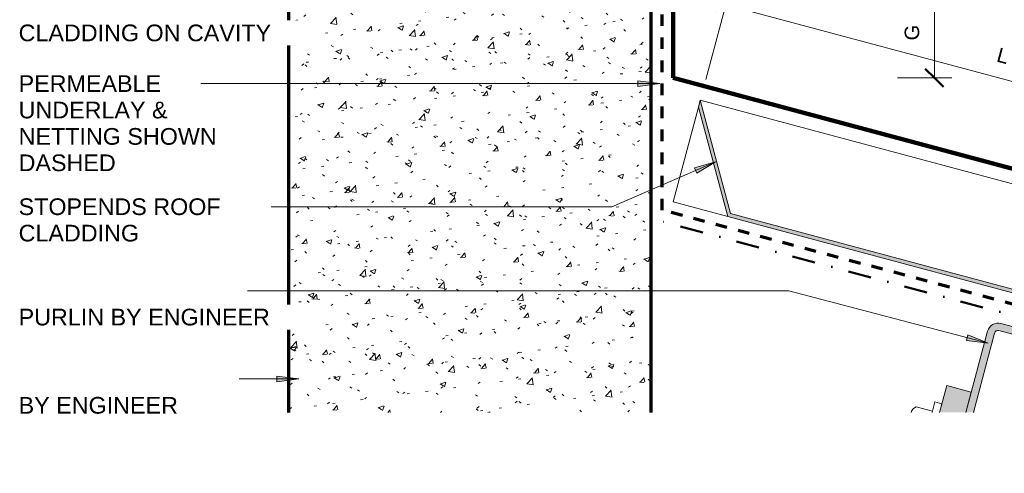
# Model space of a CAD drawing. Header units: millimetres. Extents: x 3807 to 4747, y 2665 to 3016.
# Tile 1 of 4: x 3807 to 4078, y 2665 to 2790. Entities that reach past the tile are written whole.
import ezdxf

# ---------------------------------------------------------------- set-up
doc = ezdxf.new("R2010")
doc.units = ezdxf.units.MM
doc.linetypes.add('Dash', pattern=[6.35, 3.175, -3.175])
doc.linetypes.add('Dash dot', pattern=[15.875, 6.35, -4.7625, 0, -4.7625])
for name, color, linetype, lineweight in [('A-ANNO-DIMS', 211, 'Continuous', 9), ('A-ANNO-DIMS-2', 211, 'Continuous', 9), ('A-DETL', 90, 'Continuous', 13), ('A-DETL-GENF', 92, 'Continuous', 13), ('A-DETL-THIN', 151, 'Continuous', 13), ('G-ANNO-TEXT', 231, 'Continuous', 9)]:
    doc.layers.add(name, color=color, linetype=linetype, lineweight=lineweight)
doc.styles.add('Arial_1', font='arial.ttf', dxfattribs={"height": 4.6})
doc.styles.add('Arial_2', font='arial.ttf', dxfattribs={"height": 4})
doc.dimstyles.new('Diagonal', dxfattribs={"dimscale": 304.8, "dimtxt": 4.081038, "dimasz": 0.016404, "dimexe": 0.015748, "dimexo": 0.009843, "dimgap": 0.009843, "dimtad": 1, "dimdec": 0, "dimzin": 0, "dimdsep": 46, "dimtxsty": 'Arial_2', "dimblk1": 'OBLIQUE', "dimblk2": 'OBLIQUE', "dimsah": 1, "dimcen": 0.09, "dimazin": 0, "dimtfac": 1, "dimtdec": 4, "dimtix": 1, "dimtmove": 0, "dimatfit": 3, "dimfxl": 1, "dimtvp": 1, "dimtfill": 1, "dimtolj": 1, "dimtzin": 0, "dimarcsym": 2})
doc.dimstyles.new('Diagonal_1', dxfattribs={"dimscale": 304.8, "dimtxt": 4.081038, "dimasz": 0.016404, "dimexe": 0.015748, "dimexo": 0.009843, "dimgap": 0.009843, "dimtad": 1, "dimdec": 0, "dimzin": 0, "dimdsep": 46, "dimtxsty": 'Arial_2', "dimblk1": 'OBLIQUE', "dimblk2": 'OBLIQUE', "dimsah": 1, "dimcen": 0.09, "dimazin": 0, "dimtfac": 1, "dimtdec": 4, "dimtix": 1, "dimtmove": 2, "dimatfit": 3, "dimfxl": 1, "dimtvp": 1, "dimtfill": 1, "dimtolj": 1, "dimtzin": 0, "dimarcsym": 2})

# ---------------------------------------------------------------- blocks, each defined once
blk = doc.blocks.new('Metalcraft MSS Purlin-150x65 - Metalcraft MSS Purlin-150x65-5024055-D CR 09 PARAPET WITH TRANSVERSE APRON')
at = {"layer": 'A-DETL-GENF'}
blk.add_hatch(color=256, dxfattribs=at).paths.add_polyline_path([(2, -25.63), (2, -2.99), (2.03, -2.74), (2.13, -2.5), (2.29, -2.29), (2.5, -2.13), (2.74, -2.03), (2.99, -2), (61.85, -2), (62.11, -2.03), (62.35, -2.13), (62.56, -2.29), (62.71, -2.5), (62.81, -2.74), (62.85, -2.99), (62.85, -9.32), (64.85, -8.79), (64.85, -3), (64.74, -2.22), (64.45, -1.5), (63.97, -0.88), (63.35, -0.4), (62.62, -0.1), (61.85, 0), (3, 0), (2.22, -0.1), (1.5, -0.4), (0.88, -0.88), (0.4, -1.5), (0.1, -2.22), (0, -3), (0, -26.16), (1.06, -25.88)])
for p, q in [((61.85, 0), (3, 0)), ((2.99, -2), (61.85, -2)), ((0, -3), (0, -26.16)), ((2, -25.63), (2, -2.99)), ((62.85, -2.99), (62.85, -9.32)), ((64.85, -8.79), (64.85, -3))]:
    blk.add_line(p, q, dxfattribs=at)
for centre, radius, start, end in [((3, -3), 3, 90, 180), ((61.85, -3), 3, 0, 90), ((2.99, -2.99), 0.993, 90, 180), ((61.85, -2.99), 0.993, 360, 90)]:
    blk.add_arc(centre, radius, start, end, dxfattribs=at)
blk = doc.blocks.new('08 Parapet with Transverse Apron C - T-Rib-5024757-D CR 09 PARAPET WITH TRANSVERSE APRON')
at = {"layer": 'A-DETL-GENF'}
blk.add_hatch(color=256, dxfattribs=at).paths.add_polyline_path([(216.57, -58.03), (220.43, -58.03), (15.87, -3.22), (7.51, 28.01), (6.99, 26.08), (15.06, -4.03), (205.29, -55.01)])
at = {"layer": 'A-DETL-GENF', "lineweight": 100}
for p, q in [((0, 142.61), (0, 34.17)), ((0, 34.17), (152.12, -6.59))]:
    blk.add_line(p, q, dxfattribs=at)
at = {"layer": 'A-DETL-GENF'}
for p, q in [((7.51, 28.01), (6.99, 26.08)), ((15.87, -3.22), (7.51, 28.01)), ((7.51, 28.01), (252, -37.5)), ((0, 0), (6.99, 26.08)), ((6.99, 26.08), (15.06, -4.03)), ((0, 0), (15.06, -4.03)), ((15.06, -4.03), (216.57, -58.03)), ((220.43, -58.03), (15.87, -3.22))]:
    blk.add_line(p, q, dxfattribs=at)
blk = doc.blocks.new('Rivets - M8 - Rivets-5026034-D CR 09 PARAPET WITH TRANSVERSE APRON')
at = {"layer": 'A-DETL-GENF'}
for p, q in [((-2, 7.01), (-2, 10)), ((-2, 10), (0, 10)), ((0, 10), (0, 7.54)), ((9, 10), (9, 9.95)), ((9.17, 10), (9, 10)), ((-2, 7.33), (-6.57, 7.33))]:
    blk.add_line(p, q, dxfattribs=at)
blk.add_arc((-5.42, 5.52), 2.15, 122.3801, 180, dxfattribs=at)
blk = doc.blocks.new('DIMBLOCK4-D CR 09 PARAPET WITH TRANSVERSE APRON')
at = {"layer": 'A-ANNO-DIMS-2'}
for p, q in [((4058.98, 2798.55), (4049.69, 2798.55)), ((4058.98, 2798.55), (4058.98, 2773.55)), ((4058.98, 2798.55), (4063.78, 2798.55)), ((4058.98, 2773.55), (4048.85, 2773.55)), ((4058.98, 2773.55), (4063.78, 2773.55))]:
    blk.add_line(p, q, dxfattribs=at)
at = {"layer": 'A-ANNO-DIMS-2', "lineweight": 50}
for p, q in [((4058.98, 2798.55), (4056.48, 2801.05)), ((4058.98, 2798.55), (4061.48, 2796.05)), ((4058.98, 2773.55), (4056.48, 2776.05)), ((4058.98, 2773.55), (4061.48, 2771.05))]:
    blk.add_line(p, q, dxfattribs=at)
at = {"layer": 'A-ANNO-DIMS-2', "color": 0, "insert": (4050.78, 2783.88), "char_height": 4, "width": 5.1986, "attachment_point": 1, "rotation": 90, "line_spacing_factor": 0.941778, "style": 'Arial_2', "bg_fill": 3, "box_fill_scale": 1.25, "bg_fill_color": 9, "bg_fill_true_color": 13158600, "bg_fill_transparency": 0}
blk.add_mtext('G', dxfattribs=at)
blk = doc.blocks.new('_Oblique')
at = {"color": 0, "linetype": 'ByBlock', "lineweight": -2}
blk.add_line((-0.5, -0.5), (0.5, 0.5), dxfattribs=at)
blk = doc.blocks.new('DIMBLOCK5-D CR 09 PARAPET WITH TRANSVERSE APRON')
at = {"layer": 'A-ANNO-DIMS-2'}
for p, q in [((4001.5, 2793.71), (4002.74, 2798.35)), ((4001.5, 2793.71), (3995.99, 2773.15)), ((4001.5, 2793.71), (4145.07, 2755.24)), ((4145.07, 2755.24), (4146.32, 2759.88)), ((4145.07, 2755.24), (4139.83, 2735.68))]:
    blk.add_line(p, q, dxfattribs=at)
at = {"layer": 'A-ANNO-DIMS-2', "lineweight": 50}
for p, q in [((4001.5, 2793.71), (3998.43, 2791.95)), ((4001.5, 2793.71), (4004.56, 2795.48)), ((4145.07, 2755.24), (4142.01, 2753.48)), ((4145.07, 2755.24), (4148.14, 2757.01))]:
    blk.add_line(p, q, dxfattribs=at)
at = {"layer": 'A-ANNO-DIMS-2', "color": 0, "insert": (4076.9, 2781.99), "char_height": 4, "width": 3.6918, "attachment_point": 1, "rotation": 345, "line_spacing_factor": 0.941778, "style": 'Arial_2', "bg_fill": 3, "box_fill_scale": 1.25, "bg_fill_color": 9, "bg_fill_true_color": 13158600, "bg_fill_transparency": 0}
blk.add_mtext('L', dxfattribs=at)

msp = doc.modelspace()

# ---------------------------------------------------------------- hatches: boundary and pattern name
at = {"layer": 'A-DETL-GENF'}
h = msp.add_hatch(dxfattribs=at)
h.set_pattern_fill('FP_2', color=9, style=0, pattern_type=2)
h.set_pattern_definition([(50, (0, 0), (14.575316, -1.275165), [1.524, -16.764]), (355, (0, 0), (-2.81956, 15.284905), [1.219, -13.411]), (100.451, (1.215, -0.106), (11.755714, 14.00984), [1.295, -14.247]), (46.184, (0, 4.064), (21.68615, -3.36392), [2.286, -25.146]), (96.636, (1.807, 3.784), (18.99178, 19.79433), [1.943, -21.371]), (351.184, (0, 4.064), (18.99206, 19.7941), [1.829, -20.117]), (21, (2.032, 3.048), (12.129647, -8.181538), [1.524, -16.764]), (326, (2.032, 3.048), (4.944224, 14.73543), [1.219, -13.411]), (71.451, (3.043, 2.366), (17.073884, 6.554), [1.295, -14.247]), (37.5, (0, 0), (0.2472267, 6.764328), [0.67056, -12.578, 0.67056, -12.944, -13.462]), (37.5, (0, 0), (0.2472267, 6.764328), [-26.863, 0.67056, -12.791]), (7.5, (0, 0), (5.345655, 8.014312), [0.67056, -7.092, 0.67056, -12.273, -5.131]), (7.5, (0, 0), (5.345655, 8.014312), [-20.706, 0.67056, -4.46]), (327.5, (-4.531, 0), (10.847647, -0.4581936), [0.67056, -4.409, 0.67056, -15.179, -21.031]), (327.5, (-4.531, 0), (10.847647, -0.4581936), [-20.93, 0.67056, -20.361]), (317.5, (-6.563, 0), (11.850734, 2.034188), [0.67056, -5.933, 0.67056, -9.855, -14.935]), (317.5, (-6.563, 0), (11.850734, 2.034188), [-17.13, 0.67056, -14.265])])
h.paths.add_polyline_path([(3880.94, 2681.35), (3980.94, 2681.35), (3980.94, 2953.14), (3977.04, 2957.04), (3884.84, 2957.04), (3880.94, 2953.14)])
msp.add_hatch(color=10, dxfattribs=at).paths.add_polyline_path([(4062.89, 2681.35), (4067.65, 2681.35), (4069.15, 2686.96), (4062.39, 2688.77), (4060.4, 2681.35), (4061, 2681.35)])
at = {"layer": 'G-ANNO-TEXT'}
for points in [[(3983.26, 2771.98), (3977.26, 2772.77), (3977.26, 2771.19)], [(4073.83, 2700.4), (4068.23, 2702.7), (4067.82, 2701.17)], [(3883.73, 2690.59), (3877.73, 2691.38), (3877.73, 2689.8)]]:
    msp.add_hatch(color=7, dxfattribs=at).paths.add_polyline_path(points)

# ---------------------------------------------------------------- linework, layer by layer
at = {"layer": 'A-DETL', "linetype": 'Dash', "lineweight": 70}
for p, q in [((3983.94, 2737.08), (3983.94, 2960.04)), ((4191.92, 2681.35), (3983.94, 2737.08))]:
    msp.add_line(p, q, dxfattribs=at)
at = {"layer": 'A-DETL', "lineweight": 70}
for p, q in [((3880.94, 2953.14), (3880.94, 2681.35)), ((3980.94, 2681.35), (3980.94, 2953.14))]:
    msp.add_line(p, q, dxfattribs=at)
at = {"layer": 'A-DETL', "linetype": 'Dash dot', "lineweight": 50}
msp.add_line((4180.32, 2681.35), (3983.16, 2734.18), dxfattribs=at)
at = {"layer": 'A-DETL-THIN'}
for p, q in [((4062.39, 2688.77), (4060.4, 2681.35)), ((4069.15, 2686.96), (4062.39, 2688.77)), ((4067.65, 2681.35), (4069.15, 2686.96))]:
    msp.add_line(p, q, dxfattribs=at)
at = {"layer": 'G-ANNO-TEXT', "color": 250}
for p, q in [((3872.31, 2771.98), (3851.06, 2771.98)), ((3983.26, 2771.98), (3872.31, 2771.98)), ((3983.26, 2771.98), (3977.26, 2772.77)), ((3977.26, 2772.77), (3977.26, 2771.19)), ((3977.26, 2771.19), (3983.26, 2771.98)), ((3992.85, 2748.74), (3993.47, 2747.29)), ((3875.19, 2738.05), (3867.07, 2738.05)), ((3970.06, 2738.05), (3875.19, 2738.05)), ((3883.4, 2714.9), (3869.58, 2714.9)), ((4018.87, 2714.9), (3883.4, 2714.9)), ((4073.83, 2700.4), (4018.87, 2714.9)), ((4068.23, 2702.7), (4067.82, 2701.17)), ((4067.82, 2701.17), (4073.83, 2700.4)), ((4073.83, 2700.4), (4068.23, 2702.7)), ((3870.81, 2690.59), (3867.33, 2690.59)), ((3883.73, 2690.59), (3870.81, 2690.59)), ((3883.73, 2690.59), (3877.73, 2691.38)), ((3877.73, 2691.38), (3877.73, 2689.8)), ((3877.73, 2689.8), (3883.73, 2690.59))]:
    msp.add_line(p, q, dxfattribs=at)

# ---------------------------------------------------------------- block references
at = {"layer": 'A-DETL-GENF'}
msp.add_blockref('08 Parapet with Transverse Apron C - T-Rib-5024757-D CR 09 PARAPET WITH TRANSVERSE APRON', (3986.94, 2739.38), dxfattribs=at)
for name, p, rotation in [('Metalcraft MSS Purlin-150x65 - Metalcraft MSS Purlin-150x65-5024055-D CR 09 PARAPET WITH TRANSVERSE APRON', (4074.42, 2706.62), 344.999999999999), ('Rivets - M8 - Rivets-5026034-D CR 09 PARAPET WITH TRANSVERSE APRON', (4058.45, 2674.07), 344.9999999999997)]:
    msp.add_blockref(name, p, dxfattribs=dict(at, rotation=rotation))

# ---------------------------------------------------------------- texts
at = {"layer": 'G-ANNO-TEXT', "color": 7, "char_height": 4.6, "attachment_point": 1, "style": 'Arial_1', "bg_fill": 3, "box_fill_scale": 1.25, "bg_fill_color": 9, "bg_fill_true_color": 13158600, "bg_fill_transparency": 0}
for s, insert, width in [('PERMEABLE ', (3806.52, 2774.28), 49.0633), ('UNDERLAY & ', (3806.52, 2767), 51.1477), ('NETTING SHOWN ', (3806.52, 2759.73), 67.3417), ('DASHED', (3806.52, 2752.45), 32.2278), ('STOPENDS ROOF ', (3806.52, 2740.35), 68.4641), ('CLADDING', (3806.52, 2733.07), 39.7637), ('BY ENGINEER', (3806.52, 2685.61), 52.1097)]:
    msp.add_mtext(s, dxfattribs=dict(at, insert=insert, width=width))

# ---------------------------------------------------------------- next in the draw order: texts
for s, insert, width in [('CLADDING ON CAVITY', (3806.52, 2788.26), 82.5738), ('PURLIN BY ENGINEER', (3806.52, 2709.93), 82.4135)]:
    msp.add_mtext(s, dxfattribs=dict(at, insert=insert, width=width))

# ---------------------------------------------------------------- next in the draw order: dimensions: what is measured, and where the dimension line sits
at = {"layer": 'A-ANNO-DIMS'}
dim = msp.add_linear_dim(base=(4058.98, 2773.55), p1=(4046.69, 2798.55), p2=(4045.85, 2773.55), angle=90, text='G', dimstyle='Diagonal', override={"dimpost": '<>', "dimfxl": 25.014101}, dxfattribs=at)
dim.commit()
dim.dimension.update_dxf_attribs({"geometry": 'DIMBLOCK4-D CR 09 PARAPET WITH TRANSVERSE APRON', "text_midpoint": (4053.91, 2786.05)})

# ---------------------------------------------------------------- next in the draw order: dimensions: what is measured, and where the dimension line sits
dim = msp.add_linear_dim(base=(4145.07, 2755.24), p1=(3995.21, 2770.25), p2=(4139.06, 2732.79), angle=345, text='L', dimstyle='Diagonal_1', override={"dimpost": '<>', "dimfxl": 148.646077}, dxfattribs=at)
dim.commit()
dim.dimension.update_dxf_attribs({"geometry": 'DIMBLOCK5-D CR 09 PARAPET WITH TRANSVERSE APRON', "text_midpoint": (4078, 2778.94), "dimtype": 160, "text_rotation": 345})

# ---------------------------------------------------------------- next in the draw order: hatches: boundary and pattern name
at = {"layer": 'G-ANNO-TEXT'}
msp.add_hatch(color=7, dxfattribs=at).paths.add_polyline_path([(3998.67, 2750.39), (3992.85, 2748.74), (3993.47, 2747.29)])

# ---------------------------------------------------------------- next in the draw order: linework, layer by layer
at = {"layer": 'G-ANNO-TEXT', "color": 250}
for p, q in [((3998.67, 2750.39), (3970.06, 2738.05)), ((3998.67, 2750.39), (3992.85, 2748.74)), ((3993.47, 2747.29), (3998.67, 2750.39))]:
    msp.add_line(p, q, dxfattribs=at)

doc.saveas('drawing.dxf')
